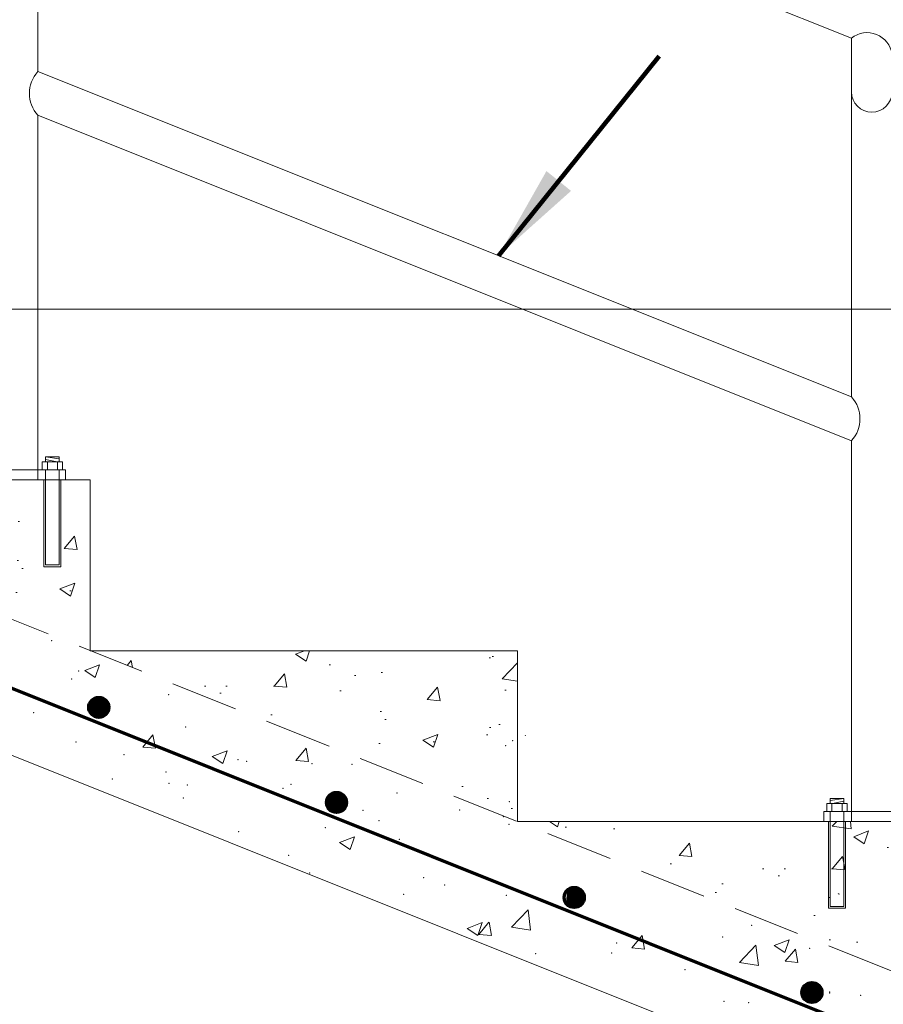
# Model space of a CAD drawing. Header units: feet. Extents: x -981 to -621, y 39 to 285.
# Tile 14 of 19: x -819 to -799, y 220 to 243. Entities that reach past the tile are written whole.
import ezdxf

# ---------------------------------------------------------------- set-up
doc = ezdxf.new("R2010")
doc.units = ezdxf.units.FT
doc.header["$MEASUREMENT"] = 0
for name, pattern in [('( Border )', [21.012, 6, -3, 6, -3, 0.012, -3]), ('( Dashed )', [9, 6, -3]), ('DASHED', [0.23622, 0.15748, -0.07874])]:
    doc.linetypes.add(name, pattern=pattern)
doc.layers.get('DefPoints').update_dxf_attribs({"lineweight": 0})
for name, color, linetype, lineweight in [('C-Detl-Grph-Wt 0', 4, 'Continuous', 0), ('G-ANNO-DIMS', 2, 'Continuous', 0), ('G-ANNO-NOTE', 4, '( Border )', 30), ('G-ANNO-PATT', 250, 'Continuous', 0), ('G-GRID-COOR', 2, 'Continuous', 13), ('S-REIN-RBAR', 1, 'Continuous', 70)]:
    doc.layers.add(name, color=color, linetype=linetype, lineweight=lineweight)
doc.layers.add('G-ANNO-NPLT', color=2, linetype='Continuous', lineweight=0, plot=False)
doc.styles.add("AEC_AC_05ArchDims-CC_1_1'", font='arial.ttf', dxfattribs={"height": 1.5})
doc.styles.add("AEC_AC_44Text-LeftTop_1_1'", font='arial.ttf', dxfattribs={"height": 1.5})
doc.dimstyles.new("AEC_AC_05_Arch-Dims_1_1'", dxfattribs={"dimtxt": 1.5, "dimasz": 2.25, "dimexe": 0.75, "dimexo": 0.75, "dimgap": 0.75, "dimtad": 1, "dimdec": 4, "dimzin": 15, "dimdsep": 46, "dimlunit": 4, "dimtxsty": "AEC_AC_05ArchDims-CC_1_1'", "dimcen": 0.09, "dimclrd": 256, "dimclre": 256, "dimazin": 2, "dimtfac": 0.7, "dimtdec": 4, "dimtix": 1, "dimtmove": 1, "dimatfit": 3, "dimfxl": 1, "dimfrac": 1, "dimtolj": 1, "dimtzin": 15, "dimlwd": 30, "dimlwe": 30, "dimarcsym": 0})
doc.dimstyles.new("AEC_AC_44_Notes_1_1'", dxfattribs={"dimtxt": 1.5, "dimasz": 2.25, "dimexe": 0.75, "dimexo": 0.75, "dimgap": 0.75, "dimtad": 1, "dimjust": 1, "dimdec": 3, "dimzin": 15, "dimdsep": 46, "dimlunit": 5, "dimtxsty": "AEC_AC_44Text-LeftTop_1_1'", "dimblk": 'NONE', "dimcen": 0.09, "dimclrd": 256, "dimclre": 256, "dimazin": 2, "dimtfac": 0.7, "dimtdec": 3, "dimtmove": 1, "dimatfit": 1, "dimfxl": 1, "dimfrac": 1, "dimtolj": 1, "dimtzin": 15, "dimlwd": 30, "dimlwe": 30, "dimarcsym": 0})

# ---------------------------------------------------------------- blocks, each defined once
blk = doc.blocks.new('*D74')
at = {"layer": 'DefPoints', "color": 0, "transparency": 16777216}
for p in [(-757.582, 269.862, 0), (-837.571, 260.269, 0), (-757.582, 208.705, 0)]:
    blk.add_point(p, dxfattribs=at)
at = {"layer": 'G-ANNO-DIMS', "lineweight": 30, "transparency": 16777216}
for p, q in [((-837.571, 261.019, 0), (-837.571, 270.612, 0)), ((-757.582, 209.455, 0), (-757.582, 270.612, 0)), ((-835.321, 269.862, 0), (-759.832, 269.862, 0))]:
    blk.add_line(p, q, dxfattribs=at)
at = {"layer": 'G-ANNO-DIMS', "transparency": 16777216}
for points in [[(-835.321, 270.237, 0), (-835.321, 269.487, 0), (-837.571, 269.862, 0)], [(-759.832, 270.237, 0), (-759.832, 269.487, 0), (-757.582, 269.862, 0)]]:
    blk.add_solid(points, dxfattribs=at)
at = {"layer": 'G-ANNO-DIMS', "color": 0, "lineweight": 30, "transparency": 16777216, "insert": (-797.576, 271.596, 0), "char_height": 1.5, "attachment_point": 5, "style": "AEC_AC_05ArchDims-CC_1_1'"}
blk.add_mtext('\\A1;DIKE EXTERIOR TREADS (SEE TABLE)', dxfattribs=at)
blk = doc.blocks.new('*D82')
at = {"layer": 'DefPoints', "color": 0, "transparency": 16777216}
for p in [(-826.064, 230.484, 0), (-824.06, 229.679, 0), (-826.608, 229.129, 0)]:
    blk.add_point(p, dxfattribs=at)
at = {"layer": 'G-ANNO-DIMS', "lineweight": 30, "transparency": 16777216}
for p, q in [((-823.222, 231.767, 0), (-822.383, 233.855, 0)), ((-825.368, 230.204, 0), (-823.364, 229.399, 0)), ((-824.604, 228.324, 0), (-824.06, 229.679, 0)), ((-824.604, 228.324, 0), (-824.06, 229.679, 0)), ((-824.332, 229.001, 0), (-819.447, 225.249, 0)), ((-825.912, 228.849, 0), (-823.908, 228.045, 0)), ((-825.442, 226.236, 0), (-826.281, 224.148, 0)), ((-819.447, 225.249, 0), (-820.006, 223.857, 0))]:
    blk.add_line(p, q, dxfattribs=at)
at = {"layer": 'G-ANNO-DIMS', "transparency": 16777216}
for points in [[(-823.57, 231.906, 0), (-822.874, 231.627, 0), (-824.06, 229.679, 0)], [(-825.79, 226.376, 0), (-825.094, 226.096, 0), (-824.604, 228.324, 0)]]:
    blk.add_solid(points, dxfattribs=at)
at = {"layer": 'G-ANNO-DIMS', "color": 0, "lineweight": 30, "transparency": 16777216, "insert": (-822.628, 217.327, 0), "char_height": 1.5, "attachment_point": 5, "rotation": 68.1239, "style": "AEC_AC_05ArchDims-CC_1_1'"}
blk.add_mtext('\\A1;3" CLR (TYP)', dxfattribs=at)
blk = doc.blocks.new('_None')
blk = doc.blocks.new('*D85')
at = {"layer": 'DefPoints', "color": 0, "transparency": 16777216}
for p in [(-837.571, 265.389), (-837.571, 260.269, 0), (-827.572, 236.702, 0)]:
    blk.add_point(p, dxfattribs=at)
at = {"layer": 'G-ANNO-DIMS', "lineweight": 30, "transparency": 16777216}
for p, q in [((-837.571, 261.019), (-837.571, 266.139)), ((-827.572, 237.452), (-827.572, 266.139)), ((-835.321, 265.389), (-829.822, 265.389)), ((-827.572, 265.389), (-800.719, 265.389))]:
    blk.add_line(p, q, dxfattribs=at)
at = {"layer": 'G-ANNO-DIMS', "transparency": 16777216}
for points in [[(-835.321, 265.764), (-835.321, 265.014), (-837.571, 265.389)], [(-829.822, 265.764), (-829.822, 265.014), (-827.572, 265.389)]]:
    blk.add_solid(points, dxfattribs=at)
at = {"layer": 'G-ANNO-DIMS', "color": 0, "lineweight": 30, "transparency": 16777216, "char_height": 1.5, "attachment_point": 5, "style": "AEC_AC_05ArchDims-CC_1_1'"}
for s, insert in [('\\A1;EXTEND TO WALKWAY', (-813.021, 266.915)), ('\\A1;12" MIN', (-813.021, 263.886))]:
    blk.add_mtext(s, dxfattribs=dict(at, insert=insert))

msp = doc.modelspace()

# ---------------------------------------------------------------- hatches: boundary and pattern name
at = {"layer": 'G-ANNO-PATT'}
h = msp.add_hatch(dxfattribs=at)
h.set_pattern_fill('AR-CONC', color=256, style=0, pattern_type=2)
h.set_pattern_definition([(50, (-821.772, 231.4083), (3.5863, -0.3138), [0.375, -4.125]), (355, (-821.772, 231.4083), (-0.6938, 3.761), [0.3, -3.3]), (100.45, (-821.473, 231.3822), (2.8925, 3.4472), [0.3187, -3.5057]), (46.184, (-821.772, 232.4083), (5.3362, -0.8276), [0.5625, -6.1875]), (96.636, (-821.3273, 232.3394), (4.6733, 4.8706), [0.478, -5.2586]), (351.18, (-821.772, 232.4083), (4.6733, 4.8706), [0.45, -4.95]), (21, (-821.272, 232.1583), (2.9845, -2.0131), [0.375, -4.125]), (326, (-821.272, 232.1583), (1.2166, 3.6258), [0.3, -3.3]), (71.45, (-821.0232, 231.9906), (4.2011, 1.6127), [0.3187, -3.5057]), (37.5, (-821.772, 231.4083), (0.0608, 1.66447), [0, -3.26, 0, -3.35, 0, -3.3125]), (7.5, (-821.772, 231.4083), (1.31535, 1.97206), [0, -1.91, 0, -3.185, 0, -1.2625]), (327.5, (-822.887, 231.4083), (2.6691, -0.11277), [0, -1.25, 0, -3.9, 0, -5.175]), (317.5, (-823.387, 231.4083), (2.9159, 0.5005), [0, -1.625, 0, -2.59, 0, -3.675])])
h.paths.add_polyline_path([(-817.57385, 228.7028), (-817.57385, 232.70226), (-827.57248, 232.70226)])
h = msp.add_hatch(dxfattribs=at)
h.set_pattern_fill('AR-CONC', color=256, style=0, pattern_type=2)
h.set_pattern_definition([(50, (-813.2728, 227.8695), (3.5863, -0.3138), [0.375, -4.125]), (355, (-813.2728, 227.8695), (-0.6938, 3.761), [0.3, -3.3]), (100.45, (-812.974, 227.8434), (2.8925, 3.4472), [0.3187, -3.5057]), (46.184, (-813.273, 228.8695), (5.3362, -0.8276), [0.5625, -6.1875]), (96.64, (-812.828, 228.8006), (4.6733, 4.8706), [0.478, -5.2586]), (351.18, (-813.273, 228.8695), (4.6733, 4.8706), [0.45, -4.95]), (21, (-812.7728, 228.6195), (2.9845, -2.0131), [0.375, -4.125]), (326, (-812.7728, 228.6195), (1.2166, 3.6258), [0.3, -3.3]), (71.45, (-812.524, 228.4518), (4.2011, 1.6127), [0.3187, -3.5057]), (37.5, (-813.2728, 227.8695), (0.0608, 1.66447), [0, -3.26, 0, -3.35, 0, -3.3125]), (7.5, (-813.2728, 227.8695), (1.31535, 1.97206), [0, -1.91, 0, -3.185, 0, -1.2625]), (327.5, (-814.3878, 227.8695), (2.66911, -0.11277), [0, -1.25, 0, -3.9, 0, -5.175]), (317.5, (-814.8878, 227.8695), (2.9159, 0.5005), [0, -1.625, 0, -2.59, 0, -3.675])])
h.paths.add_polyline_path([(-808.82057, 228.70279), (-808.82057, 226.66937), (-809.22146, 226.66937), (-809.22146, 228.70279), (-809.57491, 228.70279), (-810.52478, 228.70279), (-810.87961, 228.70279), (-810.87961, 226.66943), (-811.28049, 226.66943), (-811.28049, 228.70279), (-811.79061, 228.70279), (-817.57382, 228.70279), (-807.57517, 224.70332), (-807.57517, 228.70279), (-808.30958, 228.70279)])
h = msp.add_hatch(dxfattribs=at)
h.set_pattern_fill('AR-CONC', color=256, style=0, pattern_type=2)
h.set_pattern_definition([(50, (-800.2048, 223.5935), (3.5863, -0.3138), [0.375, -4.125]), (355, (-800.2048, 223.5935), (-0.6938, 3.761), [0.3, -3.3]), (100.45, (-799.906, 223.5673), (2.8925, 3.4472), [0.3187, -3.5057]), (46.184, (-800.2048, 224.5935), (5.3362, -0.8276), [0.5625, -6.1875]), (96.636, (-799.76, 224.5245), (4.6733, 4.8706), [0.478, -5.2586]), (351.184, (-800.205, 224.5935), (4.6733, 4.8706), [0.45, -4.95]), (21, (-799.7048, 224.3435), (2.9845, -2.0131), [0.375, -4.125]), (326, (-799.7048, 224.3435), (1.2166, 3.6258), [0.3, -3.3]), (71.45, (-799.456, 224.1757), (4.2011, 1.6127), [0.3187, -3.5057]), (37.5, (-800.2048, 223.5935), (0.0608, 1.66447), [0, -3.26, 0, -3.35, 0, -3.3125]), (7.5, (-800.2048, 223.5935), (1.31535, 1.97206), [0, -1.91, 0, -3.185, 0, -1.2625]), (327.5, (-801.3198, 223.5935), (2.6691, -0.11277), [0, -1.25, 0, -3.9, 0, -5.175]), (317.5, (-801.8198, 223.5935), (2.9159, 0.5005), [0, -1.625, 0, -2.59, 0, -3.675])])
h.paths.add_polyline_path([(-797.5765, 220.70385), (-797.5765, 224.70332), (-807.57516, 224.70332)])

# ---------------------------------------------------------------- linework, layer by layer
at = {"layer": 'C-Detl-Grph-Wt 0'}
for p, q in [((-818.80031, 250.66652, 0), (-818.80044, 242.26255, 0)), ((-799.75284, 243.04733, 0), (-818.80031, 250.66635, 0)), ((-799.75284, 243.04753, 0), (-799.75284, 234.64377, 0)), ((-818.80043, 242.26256, 0), (-799.75249, 234.64338, 0)), ((-818.80031, 241.23988, 0), (-818.80031, 232.70226, 0)), ((-818.80031, 241.23962, 0), (-799.75284, 233.62057, 0)), ((-761.58133, 203.11781, 0), (-838.04189, 233.70212, 0)), ((-799.75284, 233.62088, 0), (-799.75284, 224.70332, 0)), ((-818.70034, 233.12626, 0), (-818.70034, 232.9396, 0)), ((-818.22566, 233.12626, 0), (-818.70034, 233.12626, 0)), ((-818.30477, 233.24131, 0), (-818.62123, 233.24131, 0)), ((-818.62123, 233.24131, 0), (-818.62123, 233.13276, 0)), ((-818.30477, 233.19307, 0), (-818.62123, 233.23931, 0)), ((-818.35208, 233.12626, 0), (-818.62123, 233.18132, 0)), ((-818.57905, 233.12626, 0), (-818.57905, 232.9396, 0)), ((-818.34114, 233.12626, 0), (-818.34114, 232.9396, 0)), ((-818.30477, 233.24131, 0), (-818.30477, 233.12626, 0)), ((-818.22566, 233.12626, 0), (-818.22566, 232.9396, 0)), ((-820.4005, 232.9396, 0), (-818.1505, 232.9396, 0)), ((-818.62123, 232.9396, 0), (-818.62123, 232.70444, 0)), ((-818.30477, 232.9396, 0), (-818.30477, 232.69763, 0)), ((-818.1505, 232.9396, 0), (-818.1505, 232.70226, 0)), ((-827.57246, 232.70226, 0), (-817.57385, 232.70226, 0)), ((-818.66197, 232.70226, 0), (-818.66197, 230.6689, 0)), ((-818.62123, 232.69082, 0), (-818.62123, 230.70965, 0)), ((-818.30477, 232.68401, 0), (-818.30477, 230.70965, 0)), ((-818.26109, 232.70226, 0), (-818.26109, 230.6689, 0)), ((-817.57385, 232.70226, 0), (-817.57385, 228.70279, 0)), ((-818.26109, 230.6689, 0), (-818.66197, 230.6689, 0)), ((-818.30477, 230.70965, 0), (-818.62123, 230.70965, 0)), ((-817.57385, 228.70279, 0), (-807.57517, 228.70279, 0)), ((-807.57517, 228.70279, 0), (-807.57517, 224.70332, 0)), ((-800.32799, 225.12732, 0), (-800.32799, 224.94066, 0)), ((-800.32799, 225.12732, 0), (-799.85331, 225.12732, 0)), ((-800.24888, 225.24237, 0), (-799.93242, 225.24237, 0)), ((-800.24888, 225.24237, 0), (-800.24888, 225.12732, 0)), ((-800.24888, 225.19413, 0), (-799.93242, 225.24037, 0)), ((-800.21251, 225.12732, 0), (-800.21251, 224.94066, 0)), ((-800.20157, 225.12732, 0), (-799.93242, 225.18238, 0)), ((-799.9746, 225.12732, 0), (-799.9746, 224.94066, 0)), ((-799.93242, 225.24237, 0), (-799.93242, 225.13382, 0)), ((-799.85331, 225.12732, 0), (-799.85331, 224.94066, 0)), ((-800.40315, 224.94066, 0), (-798.15315, 224.94066, 0)), ((-800.40315, 224.94066, 0), (-800.40315, 224.70332, 0)), ((-800.24888, 224.94066, 0), (-800.24888, 224.69869, 0)), ((-799.93242, 224.94066, 0), (-799.93242, 224.7055, 0)), ((-807.57517, 224.70332, 0), (-797.5765, 224.70332, 0)), ((-800.29256, 224.70332, 0), (-800.29256, 222.66996, 0)), ((-800.24888, 224.68507, 0), (-800.24888, 222.71071, 0)), ((-799.93242, 224.69188, 0), (-799.93242, 222.71071, 0)), ((-799.89168, 224.70332, 0), (-799.89168, 222.66996, 0)), ((-800.29256, 222.66996, 0), (-799.89168, 222.66996, 0)), ((-800.24888, 222.71071, 0), (-799.93242, 222.71071, 0))]:
    msp.add_line(p, q, dxfattribs=at)
at = {"layer": 'C-Detl-Grph-Wt 0', "linetype": 'DASHED', "ltscale": 10}
msp.add_line((-837.57114, 236.70173, 0), (-757.58186, 204.70597, 0), dxfattribs=at)
at = {"layer": 'C-Detl-Grph-Wt 0', "extrusion": (0, 0, -1)}
for centre, radius, start, end in [((799.38647, 242.58613, 0), 0.58917, 51.549506, 172.053345), ((800.31322, 234.13233, 0), 0.75868, 137.614065, 222.385934)]:
    msp.add_arc(centre, radius, start, end, dxfattribs=at)
at = {"layer": 'C-Detl-Grph-Wt 0'}
for centre, radius, start, end in [((-818.24003, 241.75129, 0), 0.75859, 137.611093, 222.388906), ((-799.2779, 241.78697, 0), 0.47494, 180, 0)]:
    msp.add_arc(centre, radius, start, end, dxfattribs=at)
at = {"layer": 'G-ANNO-NPLT'}
msp.add_3dface([(-620.8441, 285.13311, -3.51772), (-980.8441, 285.13311, -3.51772), (-980.8441, 39.13311, -3.51772), (-620.8441, 39.13311, -3.51772)], dxfattribs=at)
at = {"layer": 'G-ANNO-PATT'}
for p, q in [((-817.70508, 228.23868, 0), (-817.35498, 228.37307, 0)), ((-817.45636, 228.07092, 0), (-817.35498, 228.37307, 0)), ((-817.70507, 228.23868, 0), (-817.45636, 228.07092, 0)), ((-816.34693, 226.44514, 0), (-816.10588, 226.73241, 0)), ((-816.04806, 226.41899, 0), (-816.10587, 226.7324, 0)), ((-807.38829, 226.70866), (-807.39039, 226.72667)), ((-816.34692, 226.44514, 0), (-816.04806, 226.41899, 0)), ((-812.76062, 226.13138, 0), (-812.51958, 226.41865, 0)), ((-812.46176, 226.10523, 0), (-812.51957, 226.41864, 0)), ((-814.72054, 226.22559, 0), (-814.37045, 226.35998, 0)), ((-814.72054, 226.22559, 0), (-814.47183, 226.05783, 0)), ((-814.47182, 226.05783, 0), (-814.37044, 226.35997, 0)), ((-812.76062, 226.13138, 0), (-812.46176, 226.10523, 0)), ((-811.73601, 224.21249, 0), (-811.38591, 224.34688, 0)), ((-811.48729, 224.04473, 0), (-811.38591, 224.34688, 0)), ((-811.736, 224.21249, 0), (-811.48729, 224.04473, 0)), ((-800.06534, 223.00653), (-800.05902, 223.01406)), ((-800.06533, 223.00653), (-800.03317, 223.00371)), ((-807.71474, 222.22482, 0), (-807.3253, 222.63071, 0)), ((-807.27007, 222.15583, 0), (-807.32531, 222.63068, 0)), ((-808.75147, 222.1994, 0), (-808.40138, 222.33379, 0)), ((-808.50275, 222.03164, 0), (-808.40137, 222.33378, 0)), ((-808.48057, 222.05666, 0), (-808.23952, 222.34393, 0)), ((-808.1817, 222.03051, 0), (-808.23951, 222.34392, 0)), ((-808.75147, 222.1994, 0), (-808.50276, 222.03164, 0)), ((-808.48056, 222.05666, 0), (-808.1817, 222.03051, 0)), ((-807.71476, 222.2248, 0), (-807.27007, 222.15584, 0)), ((-804.89427, 221.7429, 0), (-804.65322, 222.03016, 0)), ((-804.5954, 221.71675, 0), (-804.65321, 222.03016, 0)), ((-801.56582, 221.79896, 0), (-801.21573, 221.93335, 0)), ((-801.31711, 221.6312, 0), (-801.21572, 221.93335, 0)), ((-804.89426, 221.7429, 0), (-804.5954, 221.71675, 0)), ((-802.37853, 221.39723, 0), (-801.98909, 221.80311, 0)), ((-801.93387, 221.32823, 0), (-801.98911, 221.80308, 0)), ((-801.56582, 221.79896, 0), (-801.31711, 221.6312, 0)), ((-801.30797, 221.42914, 0), (-801.06692, 221.7164, 0)), ((-801.0091, 221.40299, 0), (-801.06691, 221.7164, 0)), ((-802.37855, 221.39721, 0), (-801.93387, 221.32824, 0)), ((-801.30796, 221.42914, 0), (-801.0091, 221.40299, 0))]:
    msp.add_line(p, q, dxfattribs=at)
for p in [(-818.48061, 228.93412, 0), (-818.00983, 228.04184, 0), (-817.84366, 228.2299, 0), (-815.74086, 227.67002, 0), (-818.89861, 227.2543, 0), (-815.33728, 226.91748, 0), (-817.90446, 226.56543, 0), (-807.84671, 226.4792), (-807.68218, 226.59804), (-816.78517, 226.26637, 0), (-814.11606, 226.1536, 0), (-813.91085, 226.11206, 0), (-812.3844, 226.05957, 0), (-811.44695, 226.04082, 0), (-815.80451, 225.86276, 0), (-817.05621, 225.69797, 0), (-815.73093, 225.59475, 0), (-815.30033, 225.55905, 0), (-812.87255, 225.5731, 0), (-813.06182, 225.48197, 0), (-810.39271, 225.3692, 0), (-815.39808, 225.25301, 0), (-807.76178, 225.17031), (-811.18633, 224.96174, 0), (-808.92308, 224.96982, 0), (-807.90751, 224.81473), (-810.81674, 224.72052, 0), (-807.76923, 224.63557, 0), (-814.10226, 224.46121, 0), (-812.06844, 224.55573, 0), (-810.33641, 224.28352, 0), (-812.93334, 223.90863, 0), (-812.44171, 223.49928, 0), (-809.77259, 223.3865, 0), (-809.27678, 223.21196, 0), (-810.23843, 222.99776, 0), (-807.83003, 222.9711, 0), (-802.09292, 222.27125, 0), (-805.25067, 221.85553, 0), (-802.76836, 222.0016, 0), (-807.14433, 221.60622, 0), (-805.36529, 221.62672, 0), (-800.73542, 221.73021, 0), (-803.65135, 221.22969, 0), (-800.26291, 220.71329, 0), (-800.26197, 220.68919, 0), (-802.73893, 220.4932, 0), (-802.15657, 220.46398, 0), (-799.53735, 220.63238, 0)]:
    msp.add_point(p, dxfattribs=at)
at = {"layer": 'G-GRID-COOR', "linetype": '( Dashed )', "ltscale": 0.25}
for p, q in [((-757.58186, 236.70173, 0), (-935.55802, 236.70173, 0)), ((-935.47316, 236.70173, 0), (-757.497, 236.70173, 0))]:
    msp.add_line(p, q, dxfattribs=at)
at = {"layer": 'S-REIN-RBAR', "linetype": 'Continuous'}
msp.add_line((-837.18637, 234.93234, 0), (-759.63828, 203.91302, 0), dxfattribs=at)
at = {"layer": 'S-REIN-RBAR'}
for p, q in [((-817.50398, 227.57125, 0), (-817.52598, 227.19699, 0)), ((-817.49586, 227.57644, 0), (-817.51854, 227.19092, 0)), ((-817.48773, 227.58112, 0), (-817.51098, 227.1853, 0)), ((-817.47967, 227.58537, 0), (-817.50348, 227.18011, 0)), ((-817.47161, 227.58918, 0), (-817.49592, 227.17536, 0)), ((-817.46355, 227.59268, 0), (-817.48842, 227.17093, 0)), ((-817.45555, 227.59587, 0), (-817.4808, 227.16693, 0)), ((-817.44755, 227.59868, 0), (-817.47324, 227.16324, 0)), ((-817.43962, 227.60106, 0), (-817.46555, 227.15987, 0)), ((-817.43174, 227.60318, 0), (-817.45793, 227.15674, 0)), ((-817.42374, 227.60506, 0), (-817.45024, 227.15399, 0)), ((-817.41581, 227.60656, 0), (-817.44255, 227.15162, 0)), ((-817.40793, 227.60781, 0), (-817.43487, 227.14931, 0)), ((-817.4, 227.60881, 0), (-817.42718, 227.14743, 0)), ((-817.39212, 227.60962, 0), (-817.41943, 227.14581, 0)), ((-817.38425, 227.61006, 0), (-817.41168, 227.14443, 0)), ((-817.37637, 227.61018, 0), (-817.40393, 227.14331, 0)), ((-817.36856, 227.61018, 0), (-817.39612, 227.14249, 0)), ((-817.36081, 227.60981, 0), (-817.38831, 227.14187, 0)), ((-817.353, 227.60924, 0), (-817.3805, 227.14156, 0)), ((-817.34519, 227.60843, 0), (-817.37269, 227.14149, 0)), ((-817.3375, 227.60731, 0), (-817.36488, 227.14162, 0)), ((-817.32969, 227.60587, 0), (-817.35706, 227.14212, 0)), ((-817.32194, 227.60424, 0), (-817.34913, 227.14287, 0)), ((-817.31432, 227.60237, 0), (-817.34125, 227.14381, 0)), ((-817.30663, 227.60018, 0), (-817.33332, 227.14512, 0)), ((-817.29888, 227.59762, 0), (-817.32544, 227.14668, 0)), ((-817.29126, 227.59493, 0), (-817.31744, 227.14856, 0)), ((-817.28364, 227.59193, 0), (-817.30957, 227.15068, 0)), ((-817.27595, 227.58856, 0), (-817.30157, 227.15318, 0)), ((-817.26839, 227.58481, 0), (-817.29364, 227.15593, 0)), ((-817.26076, 227.58069, 0), (-817.28557, 227.15905, 0)), ((-817.2532, 227.57631, 0), (-817.27758, 227.16249, 0)), ((-817.2457, 227.57156, 0), (-817.26951, 227.16643, 0)), ((-817.59722, 227.44908, 0), (-817.60422, 227.32928, 0)), ((-817.58797, 227.47276, 0), (-817.59791, 227.30466, 0)), ((-817.57916, 227.4902, 0), (-817.59116, 227.28629, 0)), ((-817.57054, 227.50457, 0), (-817.58422, 227.27104, 0)), ((-817.56191, 227.51669, 0), (-817.57716, 227.25798, 0)), ((-817.55354, 227.52732, 0), (-817.57004, 227.24654, 0)), ((-817.5451, 227.53663, 0), (-817.56285, 227.23611, 0)), ((-817.53685, 227.545, 0), (-817.55554, 227.22686, 0)), ((-817.5286, 227.55269, 0), (-817.54816, 227.21836, 0)), ((-817.52029, 227.5595, 0), (-817.54085, 227.21061, 0)), ((-817.51217, 227.56569, 0), (-817.53342, 227.20349, 0)), ((-817.23808, 227.56644, 0), (-817.26139, 227.17061, 0)), ((-817.23064, 227.56081, 0), (-817.25333, 227.1753, 0)), ((-817.22314, 227.55488, 0), (-817.2452, 227.18043, 0)), ((-817.21577, 227.54825, 0), (-817.23702, 227.18605, 0)), ((-817.20833, 227.54107, 0), (-817.22883, 227.1923, 0)), ((-817.2009, 227.53332, 0), (-817.22058, 227.19917, 0)), ((-817.19365, 227.52482, 0), (-817.21233, 227.20667, 0)), ((-817.18634, 227.51544, 0), (-817.20408, 227.21517, 0)), ((-817.17915, 227.50526, 0), (-817.19559, 227.22442, 0)), ((-817.17203, 227.49376, 0), (-817.18727, 227.23504, 0)), ((-817.16496, 227.4807, 0), (-817.17865, 227.24717, 0)), ((-817.15803, 227.46545, 0), (-817.17003, 227.26142, 0)), ((-817.15128, 227.44702, 0), (-817.16115, 227.27904, 0)), ((-817.14478, 227.42252, 0), (-817.15197, 227.30266, 0)), ((-812.01402, 225.26412, 0), (-812.02602, 225.06021, 0)), ((-812.0054, 225.27849, 0), (-812.01908, 225.04496, 0)), ((-811.99677, 225.29061, 0), (-812.01202, 225.0319, 0)), ((-811.9884, 225.30124, 0), (-812.0049, 225.02046, 0)), ((-811.97996, 225.31055, 0), (-811.99771, 225.01003, 0)), ((-811.97172, 225.31892, 0), (-811.9904, 225.00078, 0)), ((-811.96347, 225.32661, 0), (-811.98303, 224.99228, 0)), ((-811.95516, 225.33342, 0), (-811.97572, 224.98453, 0)), ((-811.94703, 225.33961, 0), (-811.96828, 224.97741, 0)), ((-811.93885, 225.34517, 0), (-811.96084, 224.97091, 0)), ((-811.93072, 225.35036, 0), (-811.95341, 224.96484, 0)), ((-811.9226, 225.35504, 0), (-811.94584, 224.95922, 0)), ((-811.91454, 225.35929, 0), (-811.93835, 224.95403, 0)), ((-811.90647, 225.3631, 0), (-811.93078, 224.94928, 0)), ((-811.89841, 225.3666, 0), (-811.92328, 224.94485, 0)), ((-811.89041, 225.36979, 0), (-811.91566, 224.94085, 0)), ((-811.88242, 225.3726, 0), (-811.9081, 224.93716, 0)), ((-811.87448, 225.37498, 0), (-811.90041, 224.93379, 0)), ((-811.8666, 225.3771, 0), (-811.89279, 224.93066, 0)), ((-811.85861, 225.37898, 0), (-811.8851, 224.92791, 0)), ((-811.85067, 225.38048, 0), (-811.87742, 224.92554, 0)), ((-811.8428, 225.38173, 0), (-811.86973, 224.92323, 0)), ((-811.83486, 225.38273, 0), (-811.86204, 224.92135, 0)), ((-811.82698, 225.38354, 0), (-811.85429, 224.91973, 0)), ((-811.81911, 225.38398, 0), (-811.84654, 224.91835, 0)), ((-811.81124, 225.3841, 0), (-811.8388, 224.91723, 0)), ((-811.80343, 225.3841, 0), (-811.83098, 224.91641, 0)), ((-811.79568, 225.38373, 0), (-811.82317, 224.91579, 0)), ((-811.78787, 225.38316, 0), (-811.81536, 224.91548, 0)), ((-811.78005, 225.38235, 0), (-811.80755, 224.91541, 0)), ((-811.77237, 225.38123, 0), (-811.79974, 224.91554, 0)), ((-811.76456, 225.37979, 0), (-811.79193, 224.91604, 0)), ((-811.75681, 225.37816, 0), (-811.78399, 224.91679, 0)), ((-811.74918, 225.37629, 0), (-811.77612, 224.91773, 0)), ((-811.7415, 225.3741, 0), (-811.76818, 224.91904, 0)), ((-811.73375, 225.37154, 0), (-811.76031, 224.9206, 0)), ((-811.72612, 225.36885, 0), (-811.75231, 224.92248, 0)), ((-811.7185, 225.36585, 0), (-811.74443, 224.9246, 0)), ((-811.71081, 225.36248, 0), (-811.73643, 224.9271, 0)), ((-811.70325, 225.35873, 0), (-811.7285, 224.92985, 0)), ((-811.69563, 225.35461, 0), (-811.72044, 224.93297, 0)), ((-811.68807, 225.35023, 0), (-811.71244, 224.93641, 0)), ((-811.68057, 225.34548, 0), (-811.70438, 224.94035, 0)), ((-811.67294, 225.34036, 0), (-811.69625, 224.94453, 0)), ((-811.66551, 225.33473, 0), (-811.68819, 224.94922, 0)), ((-811.65801, 225.3288, 0), (-811.68007, 224.95435, 0)), ((-811.65063, 225.32217, 0), (-811.67188, 224.95997, 0)), ((-811.6432, 225.31499, 0), (-811.66369, 224.96622, 0)), ((-811.63576, 225.30724, 0), (-811.65545, 224.97309, 0)), ((-811.62851, 225.29874, 0), (-811.6472, 224.98059, 0)), ((-811.6212, 225.28936, 0), (-811.63895, 224.98909, 0)), ((-811.61401, 225.27918, 0), (-811.63045, 224.99834, 0)), ((-811.60689, 225.26768, 0), (-811.62214, 225.00896, 0)), ((-812.03208, 225.223, 0), (-812.03908, 225.1032, 0)), ((-812.02283, 225.24668, 0), (-812.03277, 225.07858, 0)), ((-811.59983, 225.25462, 0), (-811.61351, 225.02109, 0)), ((-811.59289, 225.23937, 0), (-811.60489, 225.03534, 0)), ((-811.58614, 225.22094, 0), (-811.59602, 225.05296, 0)), ((-811.57964, 225.19644, 0), (-811.58683, 225.07658, 0)), ((-806.38202, 223.11365, 0), (-806.40327, 222.75145, 0)), ((-806.37383, 223.11921, 0), (-806.39583, 222.74495, 0)), ((-806.36571, 223.1244, 0), (-806.38839, 222.73889, 0)), ((-806.35758, 223.12909, 0), (-806.38083, 222.73327, 0)), ((-806.34952, 223.13334, 0), (-806.37333, 222.72808, 0)), ((-806.34146, 223.13715, 0), (-806.36577, 222.72333, 0)), ((-806.3334, 223.14065, 0), (-806.35827, 222.71889, 0)), ((-806.3254, 223.14384, 0), (-806.35065, 222.71489, 0)), ((-806.3174, 223.14665, 0), (-806.34309, 222.71121, 0)), ((-806.30947, 223.14902, 0), (-806.3354, 222.70783, 0)), ((-806.30159, 223.15115, 0), (-806.32778, 222.70471, 0)), ((-806.29359, 223.15302, 0), (-806.32009, 222.70196, 0)), ((-806.28566, 223.15452, 0), (-806.3124, 222.69958, 0)), ((-806.27778, 223.15577, 0), (-806.30472, 222.69727, 0)), ((-806.26985, 223.15677, 0), (-806.29703, 222.6954, 0)), ((-806.26197, 223.15758, 0), (-806.28928, 222.69377, 0)), ((-806.2541, 223.15802, 0), (-806.28153, 222.6924, 0)), ((-806.24622, 223.15815, 0), (-806.27378, 222.69127, 0)), ((-806.23841, 223.15815, 0), (-806.26597, 222.69046, 0)), ((-806.23066, 223.15777, 0), (-806.25816, 222.68983, 0)), ((-806.22285, 223.15721, 0), (-806.25035, 222.68952, 0)), ((-806.21504, 223.1564, 0), (-806.24254, 222.68946, 0)), ((-806.20735, 223.15527, 0), (-806.23473, 222.68958, 0)), ((-806.19954, 223.15383, 0), (-806.22691, 222.69008, 0)), ((-806.19179, 223.15221, 0), (-806.21898, 222.69083, 0)), ((-806.18417, 223.15034, 0), (-806.2111, 222.69177, 0)), ((-806.17648, 223.14815, 0), (-806.20317, 222.69308, 0)), ((-806.16873, 223.14559, 0), (-806.19529, 222.69465, 0)), ((-806.16111, 223.1429, 0), (-806.18729, 222.69652, 0)), ((-806.15349, 223.1399, 0), (-806.17942, 222.69865, 0)), ((-806.1458, 223.13652, 0), (-806.17142, 222.70114, 0)), ((-806.13824, 223.13278, 0), (-806.16349, 222.70389, 0)), ((-806.13061, 223.12865, 0), (-806.15542, 222.70702, 0)), ((-806.12305, 223.12428, 0), (-806.14743, 222.71046, 0)), ((-806.11555, 223.11953, 0), (-806.13936, 222.71439, 0)), ((-806.10793, 223.1144, 0), (-806.13124, 222.71858, 0)), ((-806.10049, 223.10878, 0), (-806.12318, 222.72327, 0)), ((-806.09299, 223.10284, 0), (-806.11505, 222.72839, 0)), ((-806.08562, 223.09622, 0), (-806.10687, 222.73402, 0)), ((-806.07818, 223.08903, 0), (-806.09868, 222.74026, 0)), ((-806.07075, 223.08128, 0), (-806.09043, 222.74714, 0)), ((-806.0635, 223.07278, 0), (-806.08218, 222.75464, 0)), ((-806.05619, 223.06341, 0), (-806.07393, 222.76314, 0)), ((-806.049, 223.05322, 0), (-806.06544, 222.77239, 0)), ((-806.04188, 223.04172, 0), (-806.05712, 222.78301, 0)), ((-806.03482, 223.02866, 0), (-806.0485, 222.79513, 0)), ((-806.02788, 223.01342, 0), (-806.03988, 222.80938, 0)), ((-806.02113, 222.99498, 0), (-806.031, 222.827, 0)), ((-806.01463, 222.97048, 0), (-806.02182, 222.85063, 0)), ((-800.81688, 220.88757, 0), (-800.83813, 220.52537, 0)), ((-800.8087, 220.89313, 0), (-800.83069, 220.51887, 0)), ((-800.80057, 220.89832, 0), (-800.82326, 220.51281, 0)), ((-800.79245, 220.90301, 0), (-800.81569, 220.50719, 0)), ((-800.78439, 220.90726, 0), (-800.8082, 220.502, 0)), ((-800.77632, 220.91107, 0), (-800.80063, 220.49725, 0)), ((-800.76826, 220.91457, 0), (-800.79313, 220.49281, 0)), ((-800.76026, 220.91776, 0), (-800.78551, 220.48881, 0)), ((-800.75227, 220.92057, 0), (-800.77795, 220.48513, 0)), ((-800.74433, 220.92294, 0), (-800.77026, 220.48175, 0)), ((-800.73645, 220.92507, 0), (-800.76264, 220.47863, 0)), ((-800.72846, 220.92694, 0), (-800.75495, 220.47588, 0)), ((-800.72052, 220.92844, 0), (-800.74727, 220.4735, 0)), ((-800.71265, 220.92969, 0), (-800.73958, 220.47119, 0)), ((-800.70471, 220.93069, 0), (-800.73189, 220.46932, 0)), ((-800.69684, 220.9315, 0), (-800.72414, 220.46769, 0)), ((-800.68896, 220.93194, 0), (-800.7164, 220.46632, 0)), ((-800.68109, 220.93207, 0), (-800.70865, 220.46519, 0)), ((-800.67328, 220.93207, 0), (-800.70083, 220.46438, 0)), ((-800.66553, 220.93169, 0), (-800.69302, 220.46375, 0)), ((-800.65772, 220.93113, 0), (-800.68521, 220.46344, 0)), ((-800.6499, 220.93032, 0), (-800.6774, 220.46338, 0)), ((-800.64222, 220.92919, 0), (-800.66959, 220.4635, 0)), ((-800.63441, 220.92775, 0), (-800.66178, 220.464, 0)), ((-800.62666, 220.92613, 0), (-800.65384, 220.46475, 0)), ((-800.61903, 220.92426, 0), (-800.64597, 220.46569, 0)), ((-800.61135, 220.92207, 0), (-800.63803, 220.467, 0)), ((-800.6036, 220.91951, 0), (-800.63016, 220.46857, 0)), ((-800.59597, 220.91682, 0), (-800.62216, 220.47044, 0)), ((-800.58835, 220.91382, 0), (-800.61428, 220.47257, 0)), ((-800.58066, 220.91044, 0), (-800.60628, 220.47506, 0)), ((-800.5731, 220.9067, 0), (-800.59835, 220.47781, 0)), ((-800.56548, 220.90257, 0), (-800.59029, 220.48094, 0)), ((-800.55792, 220.8982, 0), (-800.58229, 220.48438, 0)), ((-800.55042, 220.89345, 0), (-800.57423, 220.48831, 0)), ((-800.54279, 220.88832, 0), (-800.5661, 220.4925, 0)), ((-800.90193, 220.77096, 0), (-800.90893, 220.65117, 0)), ((-800.89268, 220.79465, 0), (-800.90262, 220.62654, 0)), ((-800.88387, 220.81208, 0), (-800.89587, 220.60817, 0)), ((-800.87525, 220.82646, 0), (-800.88893, 220.59292, 0)), ((-800.86663, 220.83858, 0), (-800.88187, 220.57986, 0)), ((-800.85825, 220.8492, 0), (-800.87475, 220.56843, 0)), ((-800.84981, 220.85851, 0), (-800.86756, 220.55799, 0)), ((-800.84157, 220.86689, 0), (-800.86025, 220.54874, 0)), ((-800.83332, 220.87457, 0), (-800.85288, 220.54024, 0)), ((-800.82501, 220.88139, 0), (-800.84557, 220.53249, 0)), ((-800.53536, 220.8827, 0), (-800.55804, 220.49719, 0)), ((-800.52786, 220.87676, 0), (-800.54992, 220.50231, 0)), ((-800.52048, 220.87014, 0), (-800.54173, 220.50794, 0)), ((-800.51305, 220.86295, 0), (-800.53354, 220.51418, 0)), ((-800.50561, 220.8552, 0), (-800.5253, 220.52106, 0)), ((-800.49836, 220.8467, 0), (-800.51705, 220.52856, 0)), ((-800.49105, 220.83733, 0), (-800.5088, 220.53706, 0)), ((-800.48386, 220.82714, 0), (-800.5003, 220.54631, 0)), ((-800.47674, 220.81564, 0), (-800.49199, 220.55693, 0)), ((-800.46968, 220.80258, 0), (-800.48336, 220.56905, 0)), ((-800.46274, 220.78734, 0), (-800.47474, 220.5833, 0)), ((-800.45599, 220.7689, 0), (-800.46587, 220.60092, 0)), ((-800.44949, 220.7444, 0), (-800.45668, 220.62455, 0))]:
    msp.add_line(p, q, dxfattribs=at)
for centre in [(-817.37458, 227.37586, 0), (-811.80944, 225.14978, 0), (-806.24443, 222.92382, 0), (-800.67929, 220.69774, 0)]:
    msp.add_circle(centre, 0.23434, dxfattribs=at)

# ---------------------------------------------------------------- dimensions: what is measured, and where the dimension line sits
at = {"layer": 'G-ANNO-DIMS', "lineweight": 30}
dim = msp.add_linear_dim(base=(-757.58186, 269.86214, 0), p1=(-837.57114, 260.26929, 0), p2=(-757.58186, 208.70544, 0), text='DIKE EXTERIOR TREADS (SEE TABLE)', dimstyle="AEC_AC_05_Arch-Dims_1_1'", dxfattribs=at)
dim.commit()
dim.dimension.update_dxf_attribs({"geometry": '*D74', "text_midpoint": (-797.5765, 271.59594, 0)})
dim = msp.add_linear_dim(base=(-837.57114, 265.38935), p1=(-827.57246, 236.70173, 0), p2=(-837.57114, 260.26929, 0), text='EXTEND TO WALKWAY\\X12" MIN', dimstyle="AEC_AC_05_Arch-Dims_1_1'", override={"dimtmove": 0}, dxfattribs=at)
dim.commit()
dim.dimension.update_dxf_attribs({"geometry": '*D85', "text_midpoint": (-813.02062, 265.38935), "dimtype": 160})
dim = msp.add_linear_dim(base=(-824.06011, 229.67878, 0), p1=(-826.60838, 229.1287, 0), p2=(-826.0644, 230.48353, 0), angle=68.123866, text='3" CLR (TYP)', dimstyle="AEC_AC_05_Arch-Dims_1_1'", override={"dimtad": 0}, dxfattribs=at)
dim.commit()
dim.dimension.update_dxf_attribs({"geometry": '*D82', "text_midpoint": (-820.28532, 223.16095, 0), "dimtype": 160})

# ---------------------------------------------------------------- leaders
at = {"layer": 'G-ANNO-NOTE', "lineweight": 30, "annotation_type": 0, "has_hookline": 1, "hookline_direction": 0, "text_width": 30.49318}
msp.add_leader([(-808.01831, 237.94972), (-797.15716, 251.42952), (-794.90716, 251.42952)], dimstyle="AEC_AC_44_Notes_1_1'", override={"dimtad": 0, "dimclrd": 0, "dimlwd": 65534}, dxfattribs=at)

doc.saveas('drawing.dxf')
